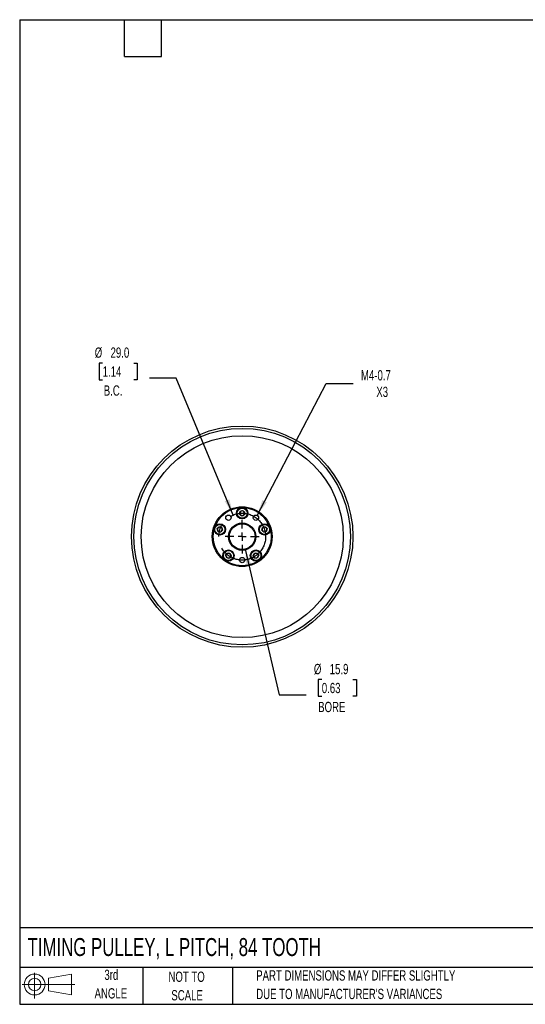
# Model space of a CAD drawing. Header units: millimetres. Extents: x 19 to 820, y 19 to 629.
# Tile 1 of 5: x 19 to 332, y 19 to 629. Entities that reach past the tile are written whole.
import ezdxf

# ---------------------------------------------------------------- set-up
doc = ezdxf.new("R2010")
doc.units = ezdxf.units.MM
doc.header["$LTSCALE"] = 3
doc.linetypes.add('CENTERX2', pattern=[20.32, 12.7, -2.54, 2.54, -2.54])
doc.layers.add('CENTER', color=40, linetype='CENTERX2')
doc.layers.add('SLD-DEFPOINTS', color=7, linetype='Continuous')
doc.layers.add('DIMENSIONS', color=140, linetype='Continuous', lineweight=25)
doc.layers.add('TEXT', color=140, linetype='Continuous', lineweight=25)
doc.styles.add('SLDTEXTSTYLE0', font='TXT', dxfattribs={"width": 0.7})
doc.dimstyles.new('SLDDIMSTYLE0', dxfattribs={"dimtxt": 6.474023, "dimasz": 9.906, "dimexe": 0, "dimexo": 0.0625, "dimgap": 1.618506, "dimtad": 0, "dimtih": 1, "dimtoh": 1, "dimrnd": 1e-09, "dimzin": 12, "dimdsep": 46, "dimtxsty": 'SLDTEXTSTYLE0', "dimsah": 1, "dimcen": 0, "dimadec": 0, "dimazin": 3, "dimtfac": 1, "dimtofl": 0, "dimtmove": 0, "dimatfit": 3, "dimfxl": 0, "dimfrac": 2, "dimtolj": 1, "dimtzin": 12, "dimarcsym": 0})
doc.dimstyles.new('SLDDIMSTYLE1', dxfattribs={"dimtxt": 6.474023, "dimasz": 9.906, "dimexe": 0, "dimexo": 0.0625, "dimgap": 1.618506, "dimtad": 0, "dimtih": 1, "dimtoh": 1, "dimrnd": 1e-09, "dimzin": 4, "dimdsep": 46, "dimtxsty": 'SLDTEXTSTYLE0', "dimsah": 1, "dimcen": 0, "dimadec": 0, "dimazin": 1, "dimtfac": 1, "dimtofl": 0, "dimtmove": 0, "dimatfit": 3, "dimfxl": 0, "dimfrac": 2, "dimtolj": 1, "dimtzin": 12, "dimarcsym": 0})
doc.dimstyles.new('SLDDIMSTYLE2', dxfattribs={"dimtxt": 6.474023, "dimasz": 9.906, "dimexe": 0, "dimexo": 0.0625, "dimgap": 1.618506, "dimtad": 0, "dimtih": 1, "dimtoh": 1, "dimrnd": 1e-09, "dimzin": 12, "dimdsep": 46, "dimtxsty": 'SLDTEXTSTYLE0', "dimsah": 1, "dimcen": 0, "dimadec": 0, "dimazin": 3, "dimtfac": 1, "dimtofl": 0, "dimtmove": 0, "dimatfit": 3, "dimfxl": 0, "dimfrac": 2, "dimtolj": 1, "dimtzin": 12, "dimarcsym": 0})

# ---------------------------------------------------------------- blocks, each defined once
blk = doc.blocks.new('Block11')
at = {"color": 7, "linetype": 'Continuous', "lineweight": 18}
for p, q in [((7.77, 15.93), (7.77, 0)), ((16.44, 12.5), (30.53, 15.1)), ((16.44, 4.79), (16.44, 12.5)), ((30.53, 15.1), (30.53, 2.19)), ((0, 8.65), (32.62, 8.65)), ((16.44, 4.79), (30.53, 2.19))]:
    blk.add_line(p, q, dxfattribs=at)
for radius in [6.45, 3.86]:
    blk.add_circle((7.77, 8.65), radius, dxfattribs=at)
blk = doc.blocks.new('Block12')
at = {"layer": 'SLD-DEFPOINTS'}
blk.add_blockref('Block11', (0, 0), dxfattribs=at)
blk = doc.blocks.new('_D_1')
at = {"layer": 'DIMENSIONS'}
for p, q in [((70.36, 416.07), (68.18, 416.07)), ((68.18, 416.07), (68.18, 405.78)), ((89.6, 416.07), (91.77, 416.07)), ((91.77, 416.07), (91.77, 405.78)), ((68.18, 405.78), (70.36, 405.78)), ((91.77, 405.78), (89.6, 405.78)), ((115.92, 406.67), (99.25, 406.67)), ((151.11, 321.97), (115.92, 406.67))]:
    blk.add_line(p, q, dxfattribs=at)
blk.add_solid([(151.11, 321.97), (148.72, 331.71), (145.9, 330.54)], dxfattribs=at)
at = {"layer": 'DIMENSIONS', "char_height": 6.35, "attachment_point": 1, "style": 'SLDTEXTSTYLE0'}
for s, insert in [('%%c', (65.47, 425.71)), ('29.0', (75.25, 425.71)), ('1.14', (70.36, 413.97)), ('B.C.', (71.03, 402.23))]:
    blk.add_mtext(s, dxfattribs=dict(at, insert=insert))
blk = doc.blocks.new('_D_2')
at = {"layer": 'DIMENSIONS'}
for p, q in [((158.49, 300.86), (179.61, 210.75)), ((205.93, 220.15), (203.75, 220.15)), ((203.75, 220.15), (203.75, 209.86)), ((225.17, 220.15), (227.34, 220.15)), ((227.34, 220.15), (227.34, 209.86)), ((179.61, 210.75), (196.28, 210.75)), ((203.75, 209.86), (205.93, 209.86)), ((227.34, 209.86), (225.17, 209.86))]:
    blk.add_line(p, q, dxfattribs=at)
blk.add_solid([(158.49, 300.86), (159.26, 290.86), (162.23, 291.56)], dxfattribs=at)
at = {"layer": 'DIMENSIONS', "char_height": 6.35, "attachment_point": 1, "style": 'SLDTEXTSTYLE0'}
for s, insert in [('%%c', (201.04, 229.79)), ('15.9', (210.82, 229.79)), ('0.63', (205.93, 218.05)), ('BORE', (203.69, 206.31))]:
    blk.add_mtext(s, dxfattribs=dict(at, insert=insert))
blk = doc.blocks.new('_D_3')
at = {"layer": 'DIMENSIONS'}
for p, q in [((165.96, 321.78), (208.71, 403.48)), ((208.71, 403.48), (225.38, 403.48))]:
    blk.add_line(p, q, dxfattribs=at)
blk.add_solid([(165.96, 321.78), (171.9, 329.85), (169.2, 331.26)], dxfattribs=at)
at = {"layer": 'DIMENSIONS', "char_height": 6.35, "attachment_point": 1, "style": 'SLDTEXTSTYLE0'}
for s, insert in [('M4-0.7', (230.14, 411.67)), ('X3', (239.66, 401.38))]:
    blk.add_mtext(s, dxfattribs=dict(at, insert=insert))
blk = doc.blocks.new('SW_CENTERMARKSYMBOL_0')
at = {"layer": 'CENTER', "color": 0}
for p, q in [((0, 5.08), (0, 10.4775)), ((-5.08, 0), (-10.4775, 0)), ((0, 0), (-2.54, 0)), ((0, 0), (0, 2.54)), ((0, 0), (0, -2.54)), ((0, 0), (2.54, 0)), ((5.08, 0), (10.4775, 0)), ((0, -5.08), (0, -10.4775))]:
    blk.add_line(p, q, dxfattribs=at)

msp = doc.modelspace()

# ---------------------------------------------------------------- linework, layer by layer
for p, q in [((155.174, 323.951), (156.674, 324.817)), ((155.174, 322.219), (155.174, 323.951)), ((156.674, 324.817), (158.174, 323.951)), ((158.174, 323.951), (158.174, 322.219)), ((156.674, 321.353), (155.174, 322.219)), ((158.174, 322.219), (156.674, 321.353)), ((141.236, 313.601), (142.523, 314.76)), ((141.596, 311.906), (141.236, 313.601)), ((143.244, 311.371), (141.596, 311.906)), ((142.523, 314.76), (144.171, 314.224)), ((144.531, 312.53), (143.244, 311.371)), ((144.171, 314.224), (144.531, 312.53)), ((168.817, 312.53), (169.177, 314.224)), ((170.104, 311.371), (168.817, 312.53)), ((169.177, 314.224), (170.824, 314.76)), ((171.751, 311.906), (170.104, 311.371)), ((170.824, 314.76), (172.111, 313.601)), ((172.111, 313.601), (171.751, 311.906)), ((146.428, 297.035), (147.446, 298.436)), ((147.133, 295.453), (146.428, 297.035)), ((148.855, 295.272), (147.133, 295.453)), ((147.446, 298.436), (149.169, 298.255)), ((149.874, 296.673), (148.855, 295.272)), ((149.169, 298.255), (149.874, 296.673)), ((163.474, 296.673), (164.179, 298.255)), ((164.492, 295.272), (163.474, 296.673)), ((164.179, 298.255), (165.901, 298.436)), ((166.215, 295.453), (164.492, 295.272)), ((165.901, 298.436), (166.919, 297.035)), ((166.919, 297.035), (166.215, 295.453))]:
    msp.add_line(p, q)
for centre, radius in [((156.674, 308.585), 68.5), ((156.674, 308.585), 67), ((156.674, 308.585), 62.5), ((156.674, 308.585), 18.5), ((156.674, 308.585), 18), ((156.674, 323.085), 3.5), ((156.674, 323.085), 3.1), ((148.151, 320.315), 1.65), ((156.674, 308.585), 8.438), ((165.197, 320.315), 1.65), ((142.884, 313.065), 3.5), ((142.884, 313.065), 3.1), ((156.674, 308.585), 7.938), ((170.464, 313.065), 3.5), ((170.464, 313.065), 3.1), ((148.151, 296.854), 3.5), ((148.151, 296.854), 3.1), ((165.197, 296.854), 3.5), ((165.197, 296.854), 3.1), ((156.674, 294.085), 1.65)]:
    msp.add_circle(centre, radius)
for centre, start, end in [((156.674, 323.085), 120, 180), ((156.674, 323.085), 60, 120), ((156.674, 323.085), 0, 60), ((156.674, 323.085), 180, 240), ((156.674, 323.085), 240, 300), ((156.674, 323.085), 300, 0), ((142.884, 313.065), 132, 192), ((142.884, 313.065), 192, 252), ((142.884, 313.065), 72, 132), ((142.884, 313.065), 252, 312), ((142.884, 313.065), 12, 72), ((142.884, 313.065), 312, 12), ((170.464, 313.065), 168, 228), ((170.464, 313.065), 108, 168), ((170.464, 313.065), 228, 288), ((170.464, 313.065), 48, 108), ((170.464, 313.065), 288, 348), ((170.464, 313.065), 348, 48), ((148.151, 296.854), 144, 204), ((148.151, 296.854), 204, 264), ((148.151, 296.854), 84, 144), ((148.151, 296.854), 264, 324), ((148.151, 296.854), 24, 84), ((148.151, 296.854), 324, 24), ((165.197, 296.854), 156, 216), ((165.197, 296.854), 96, 156), ((165.197, 296.854), 216, 276), ((165.197, 296.854), 36, 96), ((165.197, 296.854), 276, 336), ((165.197, 296.854), 336, 36)]:
    msp.add_arc(centre, 1.5, start, end)
at = {"layer": 'CENTER', "linetype": 'CENTERX2'}
msp.add_circle((156.674, 308.585), 14.5, dxfattribs=at)
at = {"layer": 'TEXT'}
for p, q in [((19.05, 628.65), (819.15, 628.65)), ((19.05, 628.65), (19.05, 19.05)), ((83.82, 605.79), (83.82, 628.65)), ((106.68, 605.79), (106.68, 628.65)), ((83.82, 605.79), (106.68, 605.79)), ((819.15, 66.378), (19.05, 66.378)), ((819.15, 41.91), (19.05, 41.91)), ((95.25, 41.91), (95.25, 19.05)), ((150.635, 41.91), (150.635, 19.05)), ((19.05, 19.05), (819.15, 19.05))]:
    msp.add_line(p, q, dxfattribs=at)

# ---------------------------------------------------------------- block references
at = {"layer": 'CENTER'}
msp.add_blockref('SW_CENTERMARKSYMBOL_0', (156.674, 308.585), dxfattribs=at)
at = {"layer": 'SLD-DEFPOINTS'}
msp.add_blockref('Block12', (20.514, 22.662), dxfattribs=at)

# ---------------------------------------------------------------- texts
at = {"layer": 'TEXT', "style": 'SLDTEXTSTYLE0'}
for s, insert, char_height, attachment_point in [('TIMING PULLEY, L PITCH, 84 TOOTH', (23.897, 60.056), 11.1125, 1), ('3rd', (75.74, 40.48), 6.35, 2), ('NOT TO', (122.305, 39.296), 6.35, 2), ('PART DIMENSIONS MAY DIFFER SLIGHTLY', (165.358, 40.102), 6.35, 1), ('ANGLE', (75.447, 29.013), 6.35, 2), ('SCALE', (122.594, 27.829), 6.35, 2), ("DUE TO MANUFACTURER'S VARIANCES", (165.358, 28.636), 6.35, 1)]:
    msp.add_mtext(s, dxfattribs=dict(at, insert=insert, char_height=char_height, attachment_point=attachment_point))

# ---------------------------------------------------------------- dimensions: what is measured, and where the dimension line sits
at = {"layer": 'DIMENSIONS'}
for p1, p2, text, dimstyle, picture, middle in [((162.238, 295.195), (151.11, 321.975), '<>\\PB.C.', 'SLDDIMSTYLE1', '_D_1', (79.978, 410.018)), ((154.862, 316.313), (158.486, 300.857), '<>\\PBORE', 'SLDDIMSTYLE0', '_D_2', (215.548, 214.098))]:
    dim = msp.add_diameter_dim_2p(p1=p1, p2=p2, text=text, dimstyle=dimstyle, dxfattribs=at)
    dim.commit()
    dim.dimension.update_dxf_attribs({"geometry": picture, "text_midpoint": middle, "dimtype": 163})
dim = msp.add_diameter_dim_2p(p1=(164.432, 318.853), p2=(165.962, 321.777), text='M4-0.7\\PX3', dimstyle='SLDDIMSTYLE2', override={"dimpost": '<>'}, dxfattribs=at)
dim.commit()
dim.dimension.update_dxf_attribs({"geometry": '_D_3', "text_midpoint": (245.256, 403.481), "dimtype": 163})

doc.saveas('drawing.dxf')
